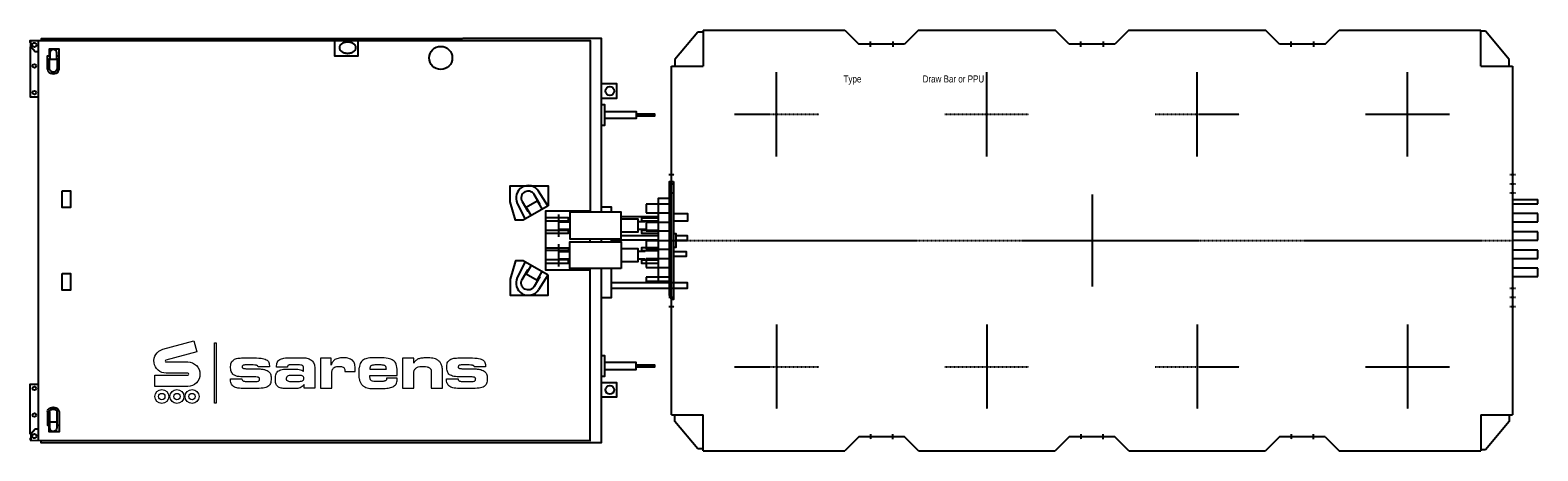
# Model space of a CAD drawing. Header units: millimetres. Extents: x -105000 to 107023, y -75000 to 15000.
# Tile 4 of 11: x -37575 to -26820, y -8239 to -5239. Entities that reach past the tile are written whole.
import ezdxf
from ezdxf.enums import TextEntityAlignment as Align

# ---------------------------------------------------------------- set-up
doc = ezdxf.new("R2010")
doc.units = ezdxf.units.MM
doc.linetypes.add('$3$SARCEN', pattern=[9.5, 5, -1.5, 1.5, -1.5])
doc.layers.get('Defpoints').update_dxf_attribs({"color": 210})
doc.layers.add('$3$3', color=3, linetype='$3$SARCEN')
doc.styles.add('$10$Arial Narrow', font='ARIALN.TTF')

# ---------------------------------------------------------------- blocks, each defined once
blk = doc.blocks.new('$0$KAMAG K2504 W3000 H 2-FILE Simple TOP 00')
at = {"layer": '$3$3'}
for p, q in [((-4580, 1382), (-4580, 1418)), ((-4420, 1418), (-4420, 1382)), ((-3080, 1382), (-3080, 1418)), ((-2920, 1418), (-2920, 1382)), ((-1580, 1382), (-1580, 1418)), ((-1420, 1418), (-1420, 1382)), ((-5250, 600), (-5250, 1200)), ((-3750, 600), (-3750, 1200)), ((-2250, 600), (-2250, 1200)), ((-750, 600), (-750, 1200)), ((-5550, 900), (-4950, 900)), ((-4050, 900), (-3450, 900)), ((-2550, 900), (-1950, 900)), ((-1050, 900), (-450, 900)), ((-6020, 470), (-5980, 470)), ((-20, 470), (20, 470)), ((-6020, 405), (-5980, 405)), ((-6020, 340), (-5980, 340)), ((-20, 405), (20, 405)), ((-20, 340), (20, 340)), ((-6020, -340), (-5980, -340)), ((-6020, -405), (-5980, -405)), ((-20, -340), (20, -340)), ((-20, -405), (20, -405)), ((-6020, -470), (-5980, -470)), ((-20, -470), (20, -470)), ((-5250, -600), (-5250, -1200)), ((-3750, -600), (-3750, -1200)), ((-2250, -600), (-2250, -1200)), ((-750, -600), (-750, -1200)), ((-5550, -900), (-4950, -900)), ((-4050, -900), (-3450, -900)), ((-2550, -900), (-1950, -900)), ((-1050, -900), (-450, -900)), ((-4580, -1382), (-4580, -1418)), ((-4420, -1418), (-4420, -1382)), ((-3080, -1382), (-3080, -1418)), ((-2920, -1418), (-2920, -1382)), ((-1580, -1382), (-1580, -1418)), ((-1420, -1418), (-1420, -1382))]:
    blk.add_line(p, q, dxfattribs=at)
at = {"color": 0}
for p, q in [((-5812, 1485), (-5976, 1290)), ((-5773, 1485), (-5812, 1485)), ((-5773, 1500), (-5773, 1244)), ((-5773, 1500), (-4763, 1500)), ((-4763, 1500), (-4663, 1400)), ((-4337, 1400), (-4663, 1400)), ((-4237, 1500), (-4337, 1400)), ((-4237, 1500), (-3263, 1500)), ((-3163, 1400), (-3263, 1500)), ((-2837, 1400), (-3163, 1400)), ((-2737, 1500), (-2837, 1400)), ((-2737, 1500), (-1763, 1500)), ((-1663, 1400), (-1763, 1500)), ((-1337, 1400), (-1663, 1400)), ((-1337, 1400), (-1237, 1500)), ((-1237, 1500), (-227, 1500)), ((-227, 1244), (-227, 1500)), ((-193, 1492), (-227, 1492)), ((-24, 1290), (-193, 1492)), ((-6000, -1244), (-6000, 1244)), ((-6000, 1244), (-5773, 1244)), ((-5976, 1290), (-5976, 1246)), ((-227, 1244), (0, 1244)), ((-24, 1244), (-24, 1290)), ((0, 1244), (0, -1244)), ((-6180, 258), (-6180, 198)), ((-6000, 258), (-6180, 258)), ((0, 292), (180, 292)), ((0, 262), (180, 262)), ((180, 262), (180, 292)), ((-6180, 198), (-6000, 198)), ((-6180, 128), (-6180, 68)), ((-6000, 128), (-6180, 128)), ((180, 192), (0, 192)), ((0, 132), (180, 132)), ((180, 132), (180, 192)), ((-6180, 68), (-6000, 68)), ((180, 62), (0, 62)), ((0, 2), (180, 2)), ((180, 2), (180, 62)), ((-6180, -2), (-6180, -62)), ((-6000, -2), (-6180, -2)), ((-6180, -62), (-6000, -62)), ((180, -68), (0, -68)), ((180, -128), (180, -68)), ((-6180, -132), (-6180, -192)), ((-6000, -132), (-6180, -132)), ((-6180, -192), (-6000, -192)), ((0, -128), (180, -128)), ((180, -198), (0, -198)), ((180, -258), (180, -198)), ((-6180, -262), (-6180, -292)), ((-6000, -262), (-6180, -262)), ((-6000, -292), (-6180, -292)), ((0, -258), (180, -258)), ((-6000, -1244), (-5773, -1244)), ((-5976, -1290), (-5976, -1246)), ((-5812, -1485), (-5976, -1290)), ((-5773, -1500), (-5773, -1244)), ((-227, -1244), (0, -1244)), ((-227, -1244), (-227, -1500)), ((-24, -1290), (-193, -1492)), ((-24, -1244), (-24, -1290)), ((-5773, -1485), (-5812, -1485)), ((-5773, -1500), (-4763, -1500)), ((-4663, -1400), (-4763, -1500)), ((-4337, -1400), (-4663, -1400)), ((-4237, -1500), (-4337, -1400)), ((-4237, -1500), (-3263, -1500)), ((-3163, -1400), (-3263, -1500)), ((-2837, -1400), (-3163, -1400)), ((-2737, -1500), (-2837, -1400)), ((-2737, -1500), (-1763, -1500)), ((-1663, -1400), (-1763, -1500)), ((-1337, -1400), (-1663, -1400)), ((-1337, -1400), (-1237, -1500)), ((-1237, -1500), (-227, -1500)), ((-193, -1492), (-227, -1492))]:
    blk.add_line(p, q, dxfattribs=at)
blk = doc.blocks.new('$0$KAMAG K2506 W3000 H 2-FILE Simple TOP 00')
at = {"layer": '$3$3'}
for p, q in [((-8980, 470), (-9020, 470)), ((-8980, 405), (-9020, 405)), ((-8980, 340), (-9020, 340)), ((-8550, 900), (-7950, 900)), ((-8250, 600), (-8250, 1200)), ((-7580, 1382), (-7580, 1418)), ((-7420, 1418), (-7420, 1382)), ((-7050, 900), (-6450, 900)), ((-6750, 600), (-6750, 1200)), ((-6080, 1382), (-6080, 1418)), ((-5920, 1418), (-5920, 1382)), ((-5550, 900), (-4950, 900)), ((-5250, 600), (-5250, 1200)), ((-4580, 1382), (-4580, 1418)), ((-4420, 1418), (-4420, 1382)), ((-4050, 900), (-3450, 900)), ((-3750, 600), (-3750, 1200)), ((-3080, 1382), (-3080, 1418)), ((-2920, 1418), (-2920, 1382)), ((-2550, 900), (-1950, 900)), ((-2250, 600), (-2250, 1200)), ((-1580, 1382), (-1580, 1418)), ((-1420, 1418), (-1420, 1382)), ((-1050, 900), (-450, 900)), ((-750, 600), (-750, 1200)), ((-20, 470), (20, 470)), ((-20, 405), (20, 405)), ((-20, 340), (20, 340)), ((-8980, -340), (-9020, -340)), ((-8980, -405), (-9020, -405)), ((-8980, -470), (-9020, -470)), ((-8550, -900), (-7950, -900)), ((-8250, -600), (-8250, -1200)), ((-7580, -1382), (-7580, -1418)), ((-7420, -1418), (-7420, -1382)), ((-7050, -900), (-6450, -900)), ((-6750, -600), (-6750, -1200)), ((-6080, -1382), (-6080, -1418)), ((-5920, -1418), (-5920, -1382)), ((-5550, -900), (-4950, -900)), ((-5250, -600), (-5250, -1200)), ((-4580, -1382), (-4580, -1418)), ((-4420, -1418), (-4420, -1382)), ((-4050, -900), (-3450, -900)), ((-3750, -600), (-3750, -1200)), ((-3080, -1382), (-3080, -1418)), ((-2920, -1418), (-2920, -1382)), ((-2550, -900), (-1950, -900)), ((-2250, -600), (-2250, -1200)), ((-1580, -1382), (-1580, -1418)), ((-1420, -1418), (-1420, -1382)), ((-1050, -900), (-450, -900)), ((-750, -600), (-750, -1200)), ((-20, -340), (20, -340)), ((-20, -405), (20, -405)), ((-20, -470), (20, -470))]:
    blk.add_line(p, q, dxfattribs=at)
at = {"color": 0}
for p, q in [((-9180, 258), (-9180, 198)), ((-9000, 258), (-9180, 258)), ((-9180, 198), (-9000, 198)), ((-9180, 128), (-9180, 68)), ((-9000, 128), (-9180, 128)), ((-9180, 68), (-9000, 68)), ((-9000, -1244), (-9000, 1244)), ((-9000, 1244), (-8773, 1244)), ((-8812, 1485), (-8976, 1290)), ((-8976, 1290), (-8976, 1246)), ((-8773, 1485), (-8812, 1485)), ((-8773, 1500), (-8773, 1244)), ((-8773, 1500), (-7763, 1500)), ((-7663, 1400), (-7763, 1500)), ((-7337, 1400), (-7663, 1400)), ((-7237, 1500), (-7337, 1400)), ((-7237, 1500), (-6263, 1500)), ((-6263, 1500), (-6163, 1400)), ((-5837, 1400), (-6163, 1400)), ((-5737, 1500), (-5837, 1400)), ((-5737, 1500), (-4763, 1500)), ((-4663, 1400), (-4763, 1500)), ((-4337, 1400), (-4663, 1400)), ((-4237, 1500), (-4337, 1400)), ((-4237, 1500), (-3263, 1500)), ((-3163, 1400), (-3263, 1500)), ((-2837, 1400), (-3163, 1400)), ((-2737, 1500), (-2837, 1400)), ((-2737, 1500), (-1763, 1500)), ((-1663, 1400), (-1763, 1500)), ((-1337, 1400), (-1663, 1400)), ((-1337, 1400), (-1237, 1500)), ((-1237, 1500), (-227, 1500)), ((-227, 1244), (-227, 1500)), ((-193, 1492), (-227, 1492)), ((-227, 1244), (0, 1244)), ((-24, 1290), (-193, 1492)), ((-24, 1244), (-24, 1290)), ((0, 1244), (0, -1244)), ((0, 292), (180, 292)), ((0, 262), (180, 262)), ((180, 192), (0, 192)), ((0, 132), (180, 132)), ((180, 62), (0, 62)), ((0, 2), (180, 2)), ((180, 262), (180, 292)), ((180, 132), (180, 192)), ((180, 2), (180, 62)), ((-9180, -2), (-9180, -62)), ((-9000, -2), (-9180, -2)), ((-9180, -62), (-9000, -62)), ((-9180, -132), (-9180, -192)), ((-9000, -132), (-9180, -132)), ((-9180, -192), (-9000, -192)), ((-9180, -262), (-9180, -292)), ((-9000, -262), (-9180, -262)), ((-9000, -292), (-9180, -292)), ((-9000, -1244), (-8773, -1244)), ((-8976, -1290), (-8976, -1246)), ((-8812, -1485), (-8976, -1290)), ((-8773, -1485), (-8812, -1485)), ((-8773, -1500), (-8773, -1244)), ((-8773, -1500), (-7763, -1500)), ((-7663, -1400), (-7763, -1500)), ((-7337, -1400), (-7663, -1400)), ((-7237, -1500), (-7337, -1400)), ((-7237, -1500), (-6263, -1500)), ((-6263, -1500), (-6163, -1400)), ((-5837, -1400), (-6163, -1400)), ((-5737, -1500), (-5837, -1400)), ((-5737, -1500), (-4763, -1500)), ((-4663, -1400), (-4763, -1500)), ((-4337, -1400), (-4663, -1400)), ((-4237, -1500), (-4337, -1400)), ((-4237, -1500), (-3263, -1500)), ((-3163, -1400), (-3263, -1500)), ((-2837, -1400), (-3163, -1400)), ((-2737, -1500), (-2837, -1400)), ((-2737, -1500), (-1763, -1500)), ((-1663, -1400), (-1763, -1500)), ((-1337, -1400), (-1663, -1400)), ((-1337, -1400), (-1237, -1500)), ((-1237, -1500), (-227, -1500)), ((-227, -1244), (0, -1244)), ((-227, -1244), (-227, -1500)), ((-193, -1492), (-227, -1492)), ((-24, -1290), (-193, -1492)), ((-24, -1244), (-24, -1290)), ((180, -68), (0, -68)), ((0, -128), (180, -128)), ((180, -198), (0, -198)), ((0, -258), (180, -258)), ((180, -128), (180, -68)), ((180, -258), (180, -198))]:
    blk.add_line(p, q, dxfattribs=at)
blk = doc.blocks.new('$0$KAMAG K2500 W3000 PPU Z390 TOP 01')
at = {"layer": '$3$3', "color": 0}
for p, q in [((0, -110), (0, 110)), ((-110, 0), (110, 0))]:
    blk.add_line(p, q, dxfattribs=at)
at = {"color": 0}
for points in [[(-4570, 1411), (-4575, 1411), (-4575, 1425), (-580, 1425), (-580, 201)], [(-4515, 1345), (-4540, 1345), (-4570, 1381), (-4570, 1425)], [(-4515, -1425), (-4515, 1425)], [(-4493, 1425), (-4493, 1440), (-1490, 1440)], [(-2404, 1425), (-2404, 1316), (-2234, 1316), (-2234, 1425)], [(-811, 1440), (-1489, 1440)], [(-500, 201), (-500, 1440), (-810, 1440)], [(-4568, 1379), (-4575, 1379), (-4575, 1025), (-4515, 1025)], [(-4451, 1222), (-4451, 1317), (-4435, 1317)], [(-4369, 1222), (-4369, 1365), (-4440, 1365), (-4440, 1317)], [(-4437, 1222), (-4437, 1261), (-4437, 1298), (-4435, 1298)], [(-4385, 1317), (-4369, 1317)], [(-4385, 1298), (-4383, 1298), (-4383, 1261), (-4383, 1222)], [(-500, 1016), (-390, 1016), (-390, 1116), (-500, 1116)], [(-500, 970), (-478, 970), (-478, 820), (-500, 820)], [(-478, 920), (-252, 920), (-252, 870), (-478, 870)], [(-252, 890), (-120, 890), (-120, 900), (-252, 900)], [(-881, 247), (-948, 351)], [(-1001, 178), (-1036, 237), (-958, 282), (-923, 222)], [(-500, 240), (-430, 240), (-430, 201)], [(-15, 300), (-95, 300), (-95, -300), (-15, -300)], [(15, 281), (15, -341)], [(-580, 210), (-900, 210), (-900, -210), (-580, -210)], [(-900, 139), (-735, 139), (-735, 161), (-900, 161)], [(-805, 185), (-805, 26)], [(-805, 133), (-725, 133)], [(-95, 168), (-360, 168)], [(-360, 61), (-237, 61), (-237, 151), (-360, 151)], [(-189, 133), (-237, 133)], [(-95, 159), (-215, 159), (-215, 139), (-95, 139)], [(15, 193), (115, 193), (115, 138), (15, 138)], [(-900, 52), (-735, 52), (-735, 72), (-900, 72)], [(-725, 78), (-805, 78)], [(-580, -10), (-580, 11)], [(-500, -10), (-500, 11)], [(-430, 11), (-430, -10)], [(-95, 3), (-430, 3)], [(-95, 33), (-360, 33)], [(-189, 78), (-237, 78)], [(-95, 72), (-215, 72), (-215, 52), (-95, 52)], [(15, 50), (30, 50), (30, -50), (15, -50)], [(30, 3), (115, 3), (115, 33), (30, 33)], [(-900, -52), (-735, -52), (-735, -72), (-900, -72)], [(-805, -26), (-805, -185)], [(-805, -78), (-725, -78)], [(-360, -150), (-237, -150), (-237, -60), (-360, -60)], [(-189, -78), (-237, -78)], [(-95, -52), (-215, -52), (-215, -72), (-95, -72)], [(15, -79), (105, -79), (105, -115), (15, -115)], [(-4575, -1425), (-580, -1426), (-580, -200)], [(-4500, -1425), (-4500, -1440), (-500, -1440), (-500, -200)], [(-1001, -178), (-1036, -237), (-958, -282), (-923, -222)], [(-900, -161), (-735, -161), (-735, -139), (-900, -139)], [(-725, -133), (-805, -133)], [(-430, -200), (-430, -410), (-500, -410)], [(-189, -133), (-237, -133)], [(-95, -141), (-215, -141), (-215, -161), (-95, -161)], [(-881, -247), (-948, -351)], [(-430, -341), (115, -341), (115, -301), (-430, -301)], [(-500, -820), (-478, -820), (-478, -970), (-500, -970)], [(-478, -920), (-252, -920), (-252, -870), (-478, -870)], [(-252, -900), (-120, -900), (-120, -890), (-252, -890)], [(-4568, -1379), (-4575, -1379), (-4575, -1025), (-4515, -1025)], [(-500, -1116), (-390, -1116), (-390, -1016), (-500, -1016)], [(-4451, -1221), (-4451, -1317), (-4435, -1317)], [(-4369, -1221), (-4369, -1365), (-4440, -1365), (-4440, -1317)], [(-4437, -1222), (-4437, -1261), (-4437, -1298), (-4435, -1298)], [(-4385, -1298), (-4383, -1298), (-4383, -1261), (-4383, -1222)], [(-4515, -1345), (-4540, -1345), (-4570, -1381), (-4570, -1425)], [(-4385, -1317), (-4369, -1317)], [(-4570, -1411), (-4575, -1411), (-4575, -1425)]]:
    blk.add_lwpolyline(points, dxfattribs=at)
at = {"color": 0, "flags": 128}
blk.add_lwpolyline([(-2367, 1375), (-2367, 1378), (-2366, 1381), (-2365, 1385), (-2364, 1388), (-2363, 1391), (-2361, 1394), (-2359, 1397), (-2356, 1400), (-2353, 1402), (-2350, 1405), (-2347, 1407), (-2344, 1409), (-2340, 1411), (-2336, 1413), (-2332, 1414), (-2328, 1415), (-2323, 1416), (-2319, 1417), (-2314, 1417), (-2310, 1417), (-2306, 1417), (-2301, 1417), (-2297, 1416), (-2292, 1415), (-2288, 1414), (-2284, 1413), (-2280, 1411), (-2276, 1409), (-2273, 1407), (-2270, 1405), (-2267, 1402), (-2264, 1400), (-2261, 1397), (-2259, 1394), (-2257, 1391), (-2256, 1388), (-2255, 1385), (-2254, 1381), (-2253, 1378), (-2253, 1375), (-2253, 1372), (-2254, 1368), (-2255, 1365), (-2256, 1362), (-2257, 1359), (-2259, 1356), (-2261, 1353), (-2264, 1350), (-2267, 1347), (-2270, 1345), (-2273, 1343), (-2276, 1341), (-2280, 1339), (-2284, 1337), (-2288, 1336), (-2292, 1335), (-2297, 1334), (-2301, 1333), (-2306, 1333), (-2310, 1332), (-2314, 1333), (-2319, 1333), (-2323, 1334), (-2328, 1335), (-2332, 1336), (-2336, 1337), (-2340, 1339), (-2344, 1341), (-2347, 1343), (-2350, 1345), (-2353, 1347), (-2356, 1350), (-2359, 1353), (-2361, 1356), (-2363, 1359), (-2364, 1362), (-2365, 1365), (-2366, 1368), (-2367, 1372), (-2367, 1375)], dxfattribs=at)
at = {"color": 0}
for points in [[(-4385, 1337, 1), (-4435, 1337), (-4435, 1293), (-4385, 1293), (-4385, 1337)], [(-948, 351, 0.948966), (-1100, 264), (-1044, 153)], [(-944, 258), (-939, 260), (-979, 328, 1), (-1065, 278), (-1026, 210), (-1022, 213)], [(-1044, -153), (-1100, -264, 0.948966), (-948, -351)], [(-944, -258), (-939, -260), (-979, -328, -1), (-1065, -278), (-1026, -210), (-1022, -213)], [(-4385, -1337, -1), (-4435, -1337), (-4435, -1293), (-4385, -1293), (-4385, -1337)]]:
    blk.add_lwpolyline(points, format="xyb", dxfattribs=at)
for points in [[(-4347, 355), (-4287, 355), (-4287, 235), (-4347, 235)], [(-880, 248), (-1058, 145), (-1112, 145), (-1150, 275), (-1150, 390), (-880, 390)], [(15, 420), (15, -420), (2, -420), (-15, -390), (-15, 420)], [(-360, 11), (-360, 201), (-725, 201), (-725, 11)], [(-360, -200), (-725, -200), (-725, -10), (-360, -10)], [(-880, -248), (-1058, -145), (-1112, -145), (-1150, -275), (-1150, -390), (-880, -390)], [(-4347, -235), (-4287, -235), (-4287, -355), (-4347, -355)]]:
    blk.add_lwpolyline(points, close=True, dxfattribs=at)
at = {"color": 0, "lineweight": 0}
for points in [[(-3605, -866), (-3451, -866, -1), (-3451, -1041), (-3685, -1041), (-3685, -960), (-3451, -960, 1), (-3451, -946), (-3605, -946, -0.873124), (-3629, -776), (-3408, -715), (-3387, -793), (-3607, -854, 0.8747), (-3605, -866)], [(-2959, -915, -0.009372), (-2927, -917, -0.051645), (-2903, -921, -0.037576), (-2885, -927, -0.087825), (-2872, -936, -0.065451), (-2864, -946, -0.081176), (-2859, -958, -0.058936), (-2856, -985, -0.019081), (-2857, -1004, -0.070664), (-2861, -1020, -0.068088), (-2868, -1032, -0.100627), (-2879, -1042, -0.047789), (-2894, -1048, -0.05373), (-2914, -1053, -0.028049), (-2970, -1056), (-3046, -1056, -0.049389), (-3093, -1052, -0.044769), (-3110, -1048, -0.057288), (-3124, -1041, -0.079394), (-3134, -1031, -0.071444), (-3141, -1019, -0.060875), (-3145, -1004, -0.036151), (-3146, -986), (-3064, -986, 0.140191), (-3063, -994, 0.179735), (-3056, -1001, 0.038606), (-3050, -1003, 0.043336), (-3041, -1005, 0.02641), (-3015, -1006), (-2986, -1006, -0.006909), (-2963, -1005, 0.075231), (-2948, -1003, 0.059013), (-2944, -1001, 0.186409), (-2939, -995, 0.063283), (-2939, -990, 0.029031), (-2939, -986, 0.154456), (-2942, -979, 0.090426), (-2945, -977, 0.040727), (-2950, -975, 0.04728), (-2956, -974, 0.028155), (-2973, -973), (-3048, -973, -0.057272), (-3095, -969, -0.043668), (-3112, -964, -0.071495), (-3124, -957, -0.079352), (-3134, -947, -0.074463), (-3140, -934, -0.045303), (-3144, -918, -0.03373), (-3145, -898, -0.047701), (-3143, -880, -0.087562), (-3137, -866, -0.06992), (-3128, -855, -0.078278), (-3117, -847, -0.037101), (-3102, -842, -0.042749), (-3086, -839, -0.026792), (-3047, -837), (-2992, -837, -0.034622), (-2928, -840, -0.032267), (-2907, -844, -0.088121), (-2891, -850, -0.055759), (-2880, -859, -0.12022), (-2873, -870, -0.079271), (-2868, -901), (-2948, -901, 0.022815), (-2950, -897, 0.09204), (-2953, -893, 0.08692), (-2958, -891, 0.041752), (-2965, -889, 0.029458), (-2973, -888, 0.011698), (-2996, -887, 0.005764), (-3022, -887, 0.00826), (-3036, -887, 0.037421), (-3049, -889, 0.052282), (-3056, -890, 0.073659), (-3059, -892, 0.140754), (-3062, -897, 0.099537), (-3062, -904, 0.089472), (-3061, -907, 0.132234), (-3059, -910, 0.077962), (-3054, -912, 0.049959), (-3042, -914, 0.011316), (-3030, -915, 0.00506), (-3015, -915), (-2959, -915)], [(-2765, -839, -0.027543), (-2721, -837), (-2629, -837, -0.03438), (-2609, -838, -0.040211), (-2592, -842, -0.052452), (-2578, -848, -0.056911), (-2566, -856, -0.063742), (-2557, -867, -0.056393), (-2550, -880, -0.051774), (-2546, -895, -0.038578), (-2545, -913), (-2545, -1053), (-2620, -1053), (-2620, -1028, -0.02463), (-2635, -1042, -0.08269), (-2649, -1051, -0.073665), (-2666, -1055, -0.02165), (-2691, -1056), (-2745, -1056, -0.047068), (-2778, -1054, -0.045029), (-2792, -1050, -0.053506), (-2803, -1045, -0.076004), (-2813, -1037, -0.070609), (-2820, -1026, -0.06534), (-2824, -1013, -0.042277), (-2825, -996), (-2825, -978, -0.048461), (-2823, -959, -0.084555), (-2818, -944, -0.088992), (-2808, -933, -0.079549), (-2795, -926, -0.083361), (-2759, -918, -0.00325), (-2708, -917, -0.018303), (-2678, -917, -0.021002), (-2655, -919, -0.073568), (-2638, -925, -0.0907), (-2624, -934), (-2624, -915, 0.065178), (-2626, -902, 0.048948), (-2628, -897, 0.104976), (-2631, -893, 0.052748), (-2636, -890, 0.056385), (-2643, -888, 0.045968), (-2662, -887), (-2709, -887), (-2724, -887, 0.008763), (-2729, -888, 0.080164), (-2733, -890, 0.058895), (-2736, -892, 0.111818), (-2738, -895, 0.035819), (-2739, -899, 0.060237), (-2740, -904), (-2817, -904, -0.023847), (-2816, -885, -0.073109), (-2812, -869, -0.065496), (-2805, -857, -0.097006), (-2795, -849, -0.046757), (-2781, -843, -0.054139), (-2765, -839)], [(-2318, -838, 0.021905), (-2340, -837, 0.037264), (-2361, -838, 0.022212), (-2379, -841, 0.052818), (-2395, -846, 0.051249), (-2406, -853, 0.05481), (-2412, -859, 0.042362), (-2417, -865, 0.041462), (-2422, -875), (-2428, -889), (-2428, -840), (-2503, -840), (-2503, -1053), (-2424, -1053), (-2424, -941, -0.091232), (-2417, -917, -0.082568), (-2410, -908, -0.065374), (-2399, -902, -0.045635), (-2388, -899, -0.044986), (-2371, -898, -0.051886), (-2355, -899, -0.061888), (-2343, -903, -0.117854), (-2334, -911, -0.078715), (-2331, -919, -0.058934), (-2330, -931, 0.004996), (-2330, -935), (-2256, -935), (-2256, -921, 0.025619), (-2257, -900, 0.030765), (-2260, -884, 0.052744), (-2264, -871, 0.061798), (-2271, -860, 0.091859), (-2282, -850, 0.047705), (-2298, -843, 0.057755), (-2318, -838)], [(-2032, -982, -0.055264), (-2033, -991, -0.111519), (-2035, -995, -0.052175), (-2038, -999, -0.097702), (-2044, -1002, -0.012665), (-2052, -1004, -0.061058), (-2063, -1005, 0.011842), (-2077, -1006), (-2102, -1006, -0.030497), (-2124, -1005, -0.087343), (-2139, -1000, -0.081817), (-2144, -996, -0.068612), (-2148, -991, -0.08336), (-2150, -985, -0.03988), (-2151, -977), (-2151, -964), (-1957, -964), (-1957, -929, 0.03325), (-1959, -903, 0.057086), (-1964, -883, 0.070348), (-1972, -867, 0.081915), (-1985, -855, 0.060943), (-2002, -846, 0.047026), (-2022, -841, 0.049188), (-2077, -837), (-2133, -837, 0.049752), (-2173, -841, 0.066845), (-2189, -847, 0.048678), (-2204, -856, 0.160211), (-2224, -886, 0.018267), (-2229, -907, 0.067552), (-2231, -935), (-2231, -955, 0.041043), (-2228, -986, 0.062841), (-2221, -1009, 0.0681), (-2210, -1027, 0.075685), (-2196, -1040, 0.056058), (-2180, -1048, 0.046507), (-2161, -1053, 0.047979), (-2122, -1056), (-2062, -1056, 0.032421), (-2021, -1053, 0.078209), (-1988, -1043, 0.070242), (-1975, -1035, 0.069283), (-1965, -1024, 0.085427), (-1959, -1009, 0.056244), (-1957, -991), (-1957, -982)], [(-1782, -839, 0.073556), (-1806, -845, 0.082949), (-1824, -856, 0.062928), (-1832, -864, 0.032276), (-1838, -874), (-1838, -874), (-1838, -840), (-1918, -840), (-1918, -1053), (-1838, -1053), (-1838, -946, -0.04391), (-1837, -935, -0.056972), (-1835, -926, -0.05802), (-1830, -918, -0.062962), (-1824, -911, -0.053236), (-1816, -906, -0.048654), (-1807, -902, -0.074751), (-1784, -899), (-1766, -899, -0.042754), (-1743, -901, -0.048563), (-1734, -904, -0.038314), (-1727, -907, -0.074023), (-1721, -912, -0.060659), (-1717, -917, -0.07904), (-1715, -923, -0.046027), (-1714, -931), (-1714, -1053), (-1634, -1053), (-1634, -931, 0.050439), (-1637, -900, 0.076825), (-1646, -877, 0.076269), (-1658, -861, 0.075694), (-1675, -849, 0.047906), (-1693, -842, 0.039304), (-1713, -839, 0.031382), (-1753, -837, 0.019784), (-1782, -839)], [(-1418, -915, -0.009372), (-1386, -917, -0.051645), (-1361, -921, -0.037576), (-1343, -927, -0.087825), (-1330, -936, -0.065451), (-1322, -946, -0.081176), (-1317, -958, -0.058936), (-1315, -985, -0.019081), (-1316, -1004, -0.070664), (-1320, -1020, -0.068088), (-1327, -1032, -0.100627), (-1337, -1042, -0.047789), (-1352, -1048, -0.05373), (-1372, -1053, -0.028049), (-1428, -1056), (-1504, -1056, -0.049389), (-1551, -1052, -0.044769), (-1568, -1048, -0.057288), (-1582, -1041, -0.079394), (-1592, -1031, -0.071444), (-1600, -1019, -0.060875), (-1604, -1004, -0.036151), (-1605, -986), (-1522, -986, 0.140191), (-1521, -994, 0.083525), (-1519, -998, 0.089542), (-1515, -1001, 0.038606), (-1509, -1003, 0.043336), (-1500, -1005, 0.02641), (-1473, -1006), (-1445, -1006, -0.006909), (-1421, -1005, 0.075231), (-1407, -1003, 0.059013), (-1402, -1001, 0.186409), (-1398, -995, 0.063283), (-1397, -990, 0.029031), (-1397, -986, 0.154456), (-1401, -979, 0.090426), (-1404, -977, 0.040727), (-1408, -975, 0.04728), (-1414, -974, 0.028155), (-1432, -973), (-1507, -973, -0.057272), (-1553, -969, -0.043668), (-1570, -964, -0.071495), (-1583, -957, -0.079352), (-1592, -947, -0.074463), (-1599, -934, -0.045303), (-1602, -918, -0.03373), (-1603, -898, -0.047701), (-1601, -880, -0.087562), (-1596, -866, -0.06992), (-1587, -855, -0.078278), (-1575, -847, -0.037101), (-1561, -842, -0.042749), (-1544, -839, -0.026792), (-1506, -837), (-1450, -837, -0.034622), (-1387, -840, -0.032267), (-1365, -844, -0.088121), (-1349, -850, -0.055759), (-1338, -859, -0.12022), (-1331, -870, -0.079271), (-1326, -901), (-1406, -901, 0.022815), (-1408, -897, 0.09204), (-1411, -893, 0.08692), (-1416, -891, 0.041752), (-1423, -889, 0.029458), (-1432, -888, 0.011698), (-1455, -887, 0.005764), (-1481, -887, 0.00826), (-1494, -887, 0.037421), (-1507, -889, 0.052282), (-1514, -890, 0.073659), (-1517, -892, 0.140754), (-1520, -897, 0.099537), (-1521, -904, 0.089472), (-1520, -907, 0.132234), (-1517, -910, 0.077962), (-1512, -912, 0.049959), (-1501, -914, 0.011316), (-1489, -915, 0.00506), (-1473, -915), (-1418, -915)], [(-2706, -1006), (-2674, -1006, 0.029167), (-2646, -1004, 0.077759), (-2632, -1000, 0.082287), (-2626, -995, 0.043169), (-2624, -993, 0.104791), (-2623, -983, 0.059137), (-2623, -976, 0.128333), (-2627, -970, 0.089991), (-2634, -965, 0.044484), (-2645, -963, 0.025352), (-2664, -962), (-2699, -962, 0.010778), (-2719, -962, 0.037635), (-2728, -963, 0.077144), (-2740, -968, 0.203988), (-2746, -976, 0.017963), (-2748, -982, 0.169195), (-2746, -996, 0.149476), (-2738, -1002, 0.076766), (-2725, -1005, 0.025024), (-2712, -1006, 0.003496), (-2706, -1006)], [(-2151, -917), (-2034, -917, 0.034552), (-2035, -908, 0.070916), (-2037, -901, 0.089987), (-2040, -896, 0.089657), (-2046, -892, 0.048983), (-2054, -890, 0.036751), (-2064, -888, 0.025738), (-2093, -887, 0.011472), (-2124, -888, 0.051717), (-2134, -890, 0.042004), (-2141, -892, 0.117438), (-2146, -896, 0.080261), (-2149, -901, 0.054776), (-2151, -909, 0.024452)]]:
    blk.add_lwpolyline(points, format="xyb", close=True, dxfattribs=at)
blk.add_lwpolyline([(-3261, -729), (-3248, -729), (-3248, -1160), (-3261, -1160)], close=True, dxfattribs=at)
at = {"color": 0}
for centre, radius in [((-4545, 1395), 15.2), ((-1646, 1302), 82.5), ((-4545, 1245), 13), ((-440, 1066), 31), ((-4545, 1055), 13), ((-4545, -1055), 13), ((-440, -1066), 31), ((-4545, -1245), 13), ((-4545, -1395), 15.2)]:
    blk.add_circle(centre, radius, dxfattribs=at)
at = {"color": 0, "lineweight": 0}
for centre, radius in [((-3636, -1113), 49.6), ((-3528, -1113), 49.6), ((-3420, -1113), 49.6), ((-3636, -1113), 22.6), ((-3528, -1113), 22.6), ((-3420, -1113), 22.6)]:
    blk.add_circle(centre, radius, dxfattribs=at)
at = {"color": 0}
for major_axis, ratio, start_param, end_param in [((-41, 0), 0.798872, 6.283185, 9.424783), ((-27, 0), 0.694583, 0, 3.141593)]:
    blk.add_ellipse((-4410, 1222), major_axis=major_axis, ratio=ratio, start_param=start_param, end_param=end_param, dxfattribs=at)
at = {"color": 0, "extrusion": (0, 0, -1)}
for major_axis, ratio, start_param, end_param in [((41, 0), 0.796843, 3.141588, 6.283185), ((-27, 0), 0.694583, 0, 3.141593)]:
    blk.add_ellipse((-4410, -1222), major_axis=major_axis, ratio=ratio, start_param=start_param, end_param=end_param, dxfattribs=at)
blk = doc.blocks.new('*U165')
at = {"layer": '$3$3'}
for p, q in [((3000, 329), (3000, -329)), ((0, 0), (6000, 0))]:
    blk.add_line(p, q, dxfattribs=at)
at = {"color": 0}
for name, p in [('$0$KAMAG K2500 W3000 PPU Z390 TOP 01', (0, 0)), ('$0$KAMAG K2504 W3000 H 2-FILE Simple TOP 00', (6000, 0)), ('$0$KAMAG K2504 W3000 H 2-FILE Simple TOP 00', (6000, 0))]:
    blk.add_blockref(name, p, dxfattribs=at)
at = {"color": 0, "xscale": 1e-05, "yscale": 1e-05, "zscale": 1e-05}
for name, p in [('$0$KAMAG K2506 W3000 H 2-FILE Simple TOP 00', (0, 0)), ('$0$KAMAG K2504 W3000 H 2-FILE Simple TOP 00', (0, 0)), ('$0$KAMAG K2506 W3000 H 2-FILE Simple TOP 00', (0, 0)), ('$0$KAMAG K2504 W3000 H 2-FILE Simple TOP 00', (0, 0)), ('$0$KAMAG K2506 W3000 H 2-FILE Simple TOP 00', (0, 0)), ('$0$KAMAG K2504 W3000 H 2-FILE Simple TOP 00', (0, 0)), ('$0$KAMAG K2506 W3000 H 2-FILE Simple TOP 00', (0, 0)), ('$0$KAMAG K2504 W3000 H 2-FILE Simple TOP 00', (0, 0)), ('$0$KAMAG K2506 W3000 H 2-FILE Simple TOP 00', (0, 0)), ('$0$KAMAG K2504 W3000 H 2-FILE Simple TOP 00', (1, 0)), ('$0$KAMAG K2506 W3000 H 2-FILE Simple TOP 00', (1, 0)), ('$0$KAMAG K2504 W3000 H 2-FILE Simple TOP 00', (0, 0)), ('$0$KAMAG K2504 W3000 H 2-FILE Simple TOP 00', (0, 0)), ('$0$KAMAG K2504 W3000 H 2-FILE Simple TOP 00', (0, 0)), ('$0$KAMAG K2504 W3000 H 2-FILE Simple TOP 00', (0, 0)), ('$0$KAMAG K2504 W3000 H 2-FILE Simple TOP 00', (0, 0)), ('$0$KAMAG K2504 W3000 H 2-FILE Simple TOP 00', (1, 0)), ('$0$KAMAG K2506 W3000 H 2-FILE Simple TOP 00', (1, 0)), ('$0$KAMAG K2504 W3000 H 2-FILE Simple TOP 00', (1, 0))]:
    blk.add_blockref(name, p, dxfattribs=at)
at = {"layer": 'Defpoints', "style": '$10$Arial Narrow'}
for s, p in [('Type', (1291, 1152)), ('Draw Bar or PPU', (2011, 1152))]:
    blk.add_text(s, height=50, dxfattribs=at).set_placement(p, align=Align.MIDDLE_CENTER)

msp = doc.modelspace()

# ---------------------------------------------------------------- block references
msp.add_blockref('*U165', (-33000, -6739))

doc.saveas('drawing.dxf')
